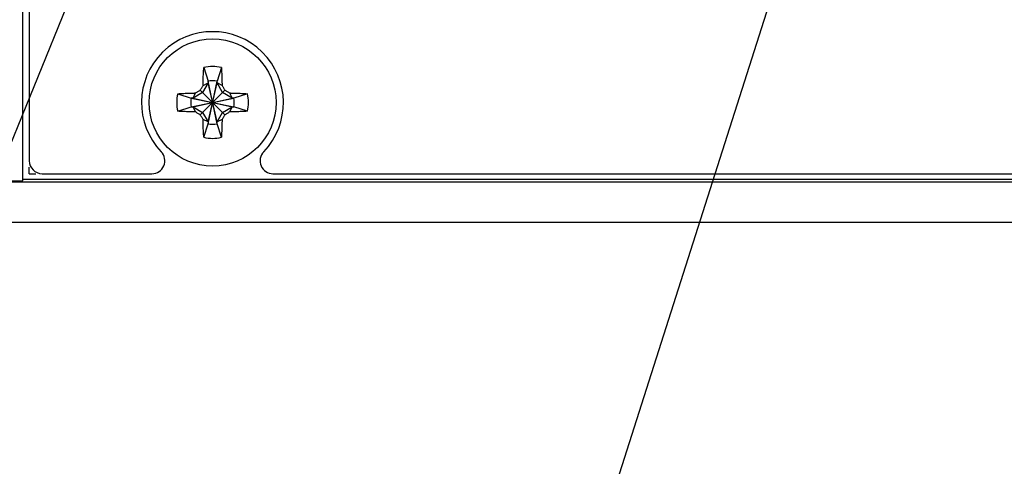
# Model space of a CAD drawing. Header units: inches. Extents: x 0 to 34, y 0 to 22.
# Tile 52 of 84: x 27.843 to 28.224, y 14.158 to 14.331. Entities that reach past the tile are written whole.
import ezdxf

# ---------------------------------------------------------------- set-up
doc = ezdxf.new("R2010")
doc.units = ezdxf.units.IN
doc.header["$LTSCALE"] = 1.87
doc.header["$MEASUREMENT"] = 0
doc.layers.get('0').update_dxf_attribs({"linetype": 'CONTINUOUS'})
for name, color, linetype in [('03___PRT_ALL_CURVES', 7, 'CONTINUOUS'), ('DETAIL', 7, 'CONTINUOUS'), ('DIMENSIONS', 7, 'CONTINUOUS')]:
    doc.layers.add(name, color=color, linetype=linetype)
doc.styles.get("Standard").update_dxf_attribs({"font": 'txt', "width": 0.8})
doc.dimstyles.new('DIMSTYLE_2', dxfattribs={"dimtxt": 0.125, "dimasz": 0.18, "dimexe": 0.18, "dimexo": 0.0625, "dimgap": 0.09, "dimtad": 0, "dimtih": 1, "dimtoh": 1, "dimlfac": 4, "dimzin": 4, "dimdsep": 46, "dimtxsty": 'STANDARD', "dimblk": '_FILLED', "dimblk1": '_FILLED', "dimblk2": '_FILLED', "dimcen": 0.09, "dimadec": 0, "dimazin": 0, "dimtp": 0.01, "dimtm": 0.01, "dimtfac": 1, "dimtofl": 0, "dimtmove": 0, "dimatfit": 3, "dimldrblk": '_FILLED', "dimfxl": 1, "dimtolj": 1, "dimtzin": 4, "dimarcsym": 0})

# ---------------------------------------------------------------- blocks, each defined once
blk = doc.blocks.new('_FILLED')
at = {"color": 0, "linetype": 'BYBLOCK'}
blk.add_solid([(0, 0), (-1, 0.1736111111), (-1, -0.1736111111)], dxfattribs=at)
blk = doc.blocks.new('*D15')
at = {"layer": 'DIMENSIONS', "color": 2, "linetype": 'CONTINUOUS'}
for p, q in [((28.3420870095, 14.7462996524), (28.3420870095, 13.3198278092)), ((29.6968719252, 14.189827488), (29.6968719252, 13.3198278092)), ((28.3420870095, 13.4448278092), (27.9820870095, 13.4448278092)), ((29.6968719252, 13.4448278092), (30.0568719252, 13.4448278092))]:
    blk.add_line(p, q, dxfattribs=at)
at = {"layer": 'DIMENSIONS', "color": 2, "linetype": 'CONTINUOUS', "xscale": 0.18, "yscale": 0.18, "zscale": 0.18}
blk.add_blockref('_FILLED', (28.3420870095, 13.4448278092), dxfattribs=at)
at = {"layer": 'DIMENSIONS', "color": 2, "linetype": 'CONTINUOUS', "xscale": 0.18, "yscale": 0.18, "zscale": 0.18, "rotation": 180}
blk.add_blockref('_FILLED', (29.6968719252, 13.4448278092), dxfattribs=at)
at = {"layer": 'DIMENSIONS', "color": 2, "linetype": 'CONTINUOUS', "width": 0.8}
for s, p in [('[', (28.9378924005, 13.3823278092)), (']', (29.5378924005, 13.3823278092)), ('5.42', (28.4128924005, 13.3823278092)), ('137.6', (29.0378924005, 13.3823278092))]:
    blk.add_text(s, height=0.125, dxfattribs=at).set_placement(p)
blk = doc.blocks.new('*D25')
at = {"layer": 'DIMENSIONS', "color": 2, "linetype": 'CONTINUOUS'}
for p, q in [((30.4468719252, 15.6701681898), (30.4468719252, 16.0301681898)), ((27.9045335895, 15.6701681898), (30.5718719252, 15.6701681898)), ((27.9045335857, 14.5677233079), (30.5718719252, 14.5677233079)), ((30.4468719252, 14.5677233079), (30.4468719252, 14.2077233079))]:
    blk.add_line(p, q, dxfattribs=at)
at = {"layer": 'DIMENSIONS', "color": 2, "linetype": 'CONTINUOUS', "xscale": 0.18, "yscale": 0.18, "zscale": 0.18}
for p, rotation in [((30.4468719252, 15.6701681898), 270), ((30.4468719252, 14.5677233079), 90)]:
    blk.add_blockref('_FILLED', p, dxfattribs=dict(at, rotation=rotation))
at = {"layer": 'DIMENSIONS', "color": 2, "linetype": 'CONTINUOUS', "width": 0.8}
for s, p in [('4.41', (30.1968719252, 15.4245228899)), ('[', (30.1968719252, 15.2370228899)), (']', (30.5968719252, 15.2370228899)), ('112', (30.2968719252, 15.2370228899))]:
    blk.add_text(s, height=0.125, dxfattribs=at).set_placement(p)

msp = doc.modelspace()

# ---------------------------------------------------------------- linework, layer by layer
at = {"color": 7, "linetype": 'CONTINUOUS'}
for p, q in [((27.8438719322, 14.2683276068), (27.8438719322, 15.9713776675)), ((27.8463370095, 15.9640496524), (27.8463370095, 14.2760496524)), ((27.9139640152, 14.312108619), (27.9156494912, 14.3068648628)), ((27.9207798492, 14.312108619), (27.9190943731, 14.3068648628)), ((27.9190943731, 14.2903904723), (27.9156494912, 14.3068648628)), ((27.9156494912, 14.3068648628), (27.9156494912, 14.3061758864)), ((27.9156494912, 14.2903904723), (27.9190943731, 14.3068648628)), ((27.9190943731, 14.3061758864), (27.9190943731, 14.3068648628)), ((27.9126179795, 14.3033816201), (27.9221258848, 14.2938737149)), ((27.9126179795, 14.2938737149), (27.9221258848, 14.3033816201)), ((27.9156494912, 14.3061758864), (27.9135171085, 14.3024824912)), ((27.9136928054, 14.3052193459), (27.9156494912, 14.3061758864)), ((27.9190943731, 14.2910794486), (27.9156494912, 14.3061758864)), ((27.9156494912, 14.2910794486), (27.9190943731, 14.3061758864)), ((27.9210510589, 14.3052193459), (27.9190943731, 14.3061758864)), ((27.9212267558, 14.3024824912), (27.9190943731, 14.3061758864)), ((27.9038909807, 14.3020355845), (27.9091347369, 14.3003501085)), ((27.9091347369, 14.2969052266), (27.9256091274, 14.3003501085)), ((27.9098237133, 14.3003501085), (27.9091347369, 14.3003501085)), ((27.9091347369, 14.3003501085), (27.9256091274, 14.2969052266)), ((27.9135171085, 14.3024824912), (27.9098237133, 14.3003501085)), ((27.9098237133, 14.3003501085), (27.9107802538, 14.3023067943)), ((27.9098237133, 14.2969052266), (27.924920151, 14.3003501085)), ((27.9098237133, 14.3003501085), (27.924920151, 14.2969052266)), ((27.924920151, 14.3003501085), (27.9212267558, 14.3024824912)), ((27.9239636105, 14.3023067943), (27.924920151, 14.3003501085)), ((27.9256091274, 14.3003501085), (27.924920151, 14.3003501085)), ((27.9308528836, 14.3020355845), (27.9256091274, 14.3003501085)), ((27.9038909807, 14.2952197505), (27.9091347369, 14.2969052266)), ((27.9091347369, 14.2969052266), (27.9098237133, 14.2969052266)), ((27.9098237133, 14.2969052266), (27.9135171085, 14.2947728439)), ((27.9107802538, 14.2949485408), (27.9098237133, 14.2969052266)), ((27.9212267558, 14.2947728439), (27.924920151, 14.2969052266)), ((27.924920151, 14.2969052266), (27.9239636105, 14.2949485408)), ((27.924920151, 14.2969052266), (27.9256091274, 14.2969052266)), ((27.9308528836, 14.2952197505), (27.9256091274, 14.2969052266)), ((27.9135171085, 14.2947728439), (27.9156494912, 14.2910794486)), ((27.9156494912, 14.2910794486), (27.9136928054, 14.2920359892)), ((27.9190943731, 14.2910794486), (27.9212267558, 14.2947728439)), ((27.9210510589, 14.2920359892), (27.9190943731, 14.2910794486)), ((27.9139640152, 14.2851467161), (27.9156494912, 14.2903904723)), ((27.9156494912, 14.2910794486), (27.9156494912, 14.2903904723)), ((27.9190943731, 14.2903904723), (27.9190943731, 14.2910794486)), ((27.9207798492, 14.2851467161), (27.9190943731, 14.2903904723)), ((27.8438719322, 14.2688776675), (28.4408719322, 14.2688776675)), ((27.8513370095, 14.2710496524), (27.8938849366, 14.2710496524)), ((27.9407890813, 14.2710496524), (28.3438845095, 14.2710496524)), ((25.4406219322, 14.2678275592), (29.6406219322, 14.2678275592)), ((25.4468719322, 14.2683276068), (27.8438719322, 14.2683276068)), ((25.3843719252, 14.252327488), (29.6968719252, 14.252327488))]:
    msp.add_line(p, q, dxfattribs=at)
msp.add_circle((27.9173719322, 14.2986276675), 0.0246062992, dxfattribs=at)
for centre, radius, start, end in [((27.9173370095, 14.2985496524), 0.0274999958, 316.186929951, 223.8130687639), ((27.9173719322, 14.2986276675), 0.0139051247, 75.8131348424, 104.1868651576), ((27.9173719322, 14.2986276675), 0.0084153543, 78.1893286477, 101.8106713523), ((27.9173719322, 14.2986276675), 0.0139051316, 165.8131348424, 194.1868651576), ((27.9173719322, 14.2986276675), 0.0084153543, 168.1893286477, 191.8106713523), ((27.9173719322, 14.2986276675), 0.0084153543, 348.1893286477, 11.8106713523), ((27.9173719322, 14.2986276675), 0.0139051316, 345.8131348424, 14.1868651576), ((27.9173719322, 14.2986276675), 0.0084153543, 258.1893286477, 281.8106713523), ((27.9173719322, 14.2986276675), 0.0139051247, 255.8131348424, 284.1868651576), ((27.8938849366, 14.2760496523), 0.0049999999, 270, 43.813068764), ((27.9407890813, 14.2760496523), 0.0049999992, 136.1869299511, 270), ((27.8513370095, 14.2760496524), 0.005, 180, 270)]:
    msp.add_arc(centre, radius, start, end, dxfattribs=at)
for points, knots in [([(27.9137363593, 14.3070103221), (27.9137439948, 14.3072894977), (27.9137614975, 14.3078746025), (27.9137943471, 14.3087987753), (27.9138372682, 14.309818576), (27.9138927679, 14.3109330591), (27.9139383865, 14.3117081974), (27.9139640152, 14.312108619)], [0, 0, 0, 0, 0.1641649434, 0.3440853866, 0.5435825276, 0.7641446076, 1, 1, 1, 1]), ([(27.9207798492, 14.312108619), (27.9208049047, 14.3117171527), (27.9208501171, 14.3109504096), (27.9209055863, 14.3098408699), (27.920948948, 14.308813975), (27.920982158, 14.3078814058), (27.9209998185, 14.3072913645), (27.921007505, 14.3070103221)], [0, 0, 0, 0, 0.2305805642, 0.4514776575, 0.6530114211, 0.8347373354, 1, 1, 1, 1]), ([(27.9136928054, 14.3052193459), (27.9136966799, 14.3054011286), (27.9137051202, 14.3057809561), (27.9137195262, 14.306377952), (27.9137304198, 14.3067931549), (27.9137363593, 14.3070103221)], [0, 0, 0, 0, 0.3044764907, 0.6362029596, 1, 1, 1, 1]), ([(27.921007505, 14.3070103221), (27.9210134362, 14.306793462), (27.9210243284, 14.3063783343), (27.9210387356, 14.3057813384), (27.9210471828, 14.3054012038), (27.9210510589, 14.3052193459)], [0, 0, 0, 0, 0.3632824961, 0.6953976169, 1, 1, 1, 1]), ([(27.9107802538, 14.3023067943), (27.9109337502, 14.3023970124), (27.9112408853, 14.3025773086), (27.9117012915, 14.3028469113), (27.9121603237, 14.3031150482), (27.9124657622, 14.3032930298), (27.9126179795, 14.3033816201)], [0, 0, 0, 0, 0.2508912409, 0.5018551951, 0.7518226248, 1, 1, 1, 1]), ([(27.9126179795, 14.3033816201), (27.9127068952, 14.3035343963), (27.9128853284, 14.3038406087), (27.9131538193, 14.3043002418), (27.9134230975, 14.3047600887), (27.9136029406, 14.3050664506), (27.9136928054, 14.3052193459)], [0, 0, 0, 0, 0.249088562, 0.4994074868, 0.7500913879, 1, 1, 1, 1]), ([(27.9210510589, 14.3052193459), (27.9211413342, 14.3050657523), (27.9213216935, 14.3047585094), (27.9215913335, 14.3042980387), (27.9218594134, 14.3038391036), (27.9220373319, 14.303533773), (27.9221258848, 14.3033816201)], [0, 0, 0, 0, 0.2510500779, 0.5020312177, 0.7519277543, 1, 1, 1, 1]), ([(27.9221258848, 14.3033816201), (27.9222786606, 14.3032927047), (27.9225848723, 14.3031142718), (27.9230445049, 14.3028457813), (27.9235043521, 14.3025765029), (27.9238107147, 14.3023966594), (27.9239636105, 14.3023067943)], [0, 0, 0, 0, 0.2490879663, 0.4994064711, 0.7500904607, 1, 1, 1, 1]), ([(27.9038909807, 14.3020355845), (27.9042824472, 14.3020606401), (27.9050491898, 14.3021058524), (27.9061587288, 14.3021613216), (27.9071856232, 14.3022046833), (27.9081181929, 14.3022378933), (27.9087082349, 14.3022555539), (27.9089892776, 14.3022632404)], [0, 0, 0, 0, 0.2305806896, 0.4514773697, 0.6530110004, 0.8347371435, 1, 1, 1, 1]), ([(27.9089892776, 14.3022632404), (27.9092061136, 14.3022691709), (27.9096212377, 14.3022800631), (27.9102182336, 14.3022944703), (27.9105983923, 14.3023029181), (27.9107802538, 14.3023067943)], [0, 0, 0, 0, 0.3632420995, 0.6953916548, 1, 1, 1, 1]), ([(27.9239636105, 14.3023067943), (27.9241453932, 14.3023029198), (27.9245252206, 14.3022944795), (27.9251222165, 14.3022800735), (27.9255374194, 14.3022691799), (27.9257545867, 14.3022632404)], [0, 0, 0, 0, 0.3044763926, 0.6362028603, 1, 1, 1, 1]), ([(27.9257545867, 14.3022632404), (27.9260337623, 14.3022556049), (27.926618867, 14.3022381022), (27.9275430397, 14.3022052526), (27.9285628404, 14.3021623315), (27.9296773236, 14.3021068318), (27.930452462, 14.3020612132), (27.9308528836, 14.3020355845)], [0, 0, 0, 0, 0.164164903, 0.3440853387, 0.5435824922, 0.7641445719, 1, 1, 1, 1]), ([(27.9089892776, 14.2949920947), (27.9087101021, 14.2949997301), (27.9081249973, 14.2950172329), (27.9072008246, 14.2950500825), (27.9061810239, 14.2950930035), (27.9050665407, 14.2951485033), (27.9042914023, 14.2951941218), (27.9038909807, 14.2952197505)], [0, 0, 0, 0, 0.164164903, 0.3440853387, 0.5435824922, 0.7641445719, 1, 1, 1, 1]), ([(27.9308528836, 14.2952197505), (27.9304614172, 14.295194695), (27.9296946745, 14.2951494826), (27.9285851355, 14.2950940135), (27.9275582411, 14.2950506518), (27.9266256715, 14.2950174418), (27.9260356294, 14.2949997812), (27.9257545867, 14.2949920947)], [0, 0, 0, 0, 0.2305806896, 0.4514773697, 0.6530110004, 0.8347371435, 1, 1, 1, 1]), ([(27.9107802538, 14.2949485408), (27.9105984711, 14.2949524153), (27.9102186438, 14.2949608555), (27.9096216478, 14.2949752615), (27.9092064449, 14.2949861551), (27.9089892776, 14.2949920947)], [0, 0, 0, 0, 0.3044763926, 0.6362028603, 1, 1, 1, 1]), ([(27.9126179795, 14.2938737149), (27.9124651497, 14.2939626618), (27.9121588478, 14.2941411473), (27.9116991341, 14.2944096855), (27.911239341, 14.2946789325), (27.9109330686, 14.2948587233), (27.9107802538, 14.2949485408)], [0, 0, 0, 0, 0.2491760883, 0.4995536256, 0.750222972, 1, 1, 1, 1]), ([(27.9136928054, 14.2920359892), (27.913602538, 14.2921895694), (27.9134221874, 14.2924967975), (27.9131525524, 14.2929572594), (27.9128844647, 14.2934162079), (27.9127065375, 14.2937215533), (27.9126179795, 14.2938737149)], [0, 0, 0, 0, 0.2510281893, 0.5020071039, 0.7519134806, 1, 1, 1, 1]), ([(27.9137363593, 14.2902450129), (27.9137304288, 14.2904618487), (27.9137195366, 14.2908769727), (27.9137051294, 14.2914739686), (27.9136966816, 14.2918541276), (27.9136928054, 14.2920359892)], [0, 0, 0, 0, 0.3632416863, 0.6953914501, 1, 1, 1, 1]), ([(27.9210510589, 14.2920359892), (27.9210471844, 14.2918542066), (27.9210387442, 14.2914743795), (27.9210243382, 14.2908773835), (27.9210134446, 14.2904621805), (27.921007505, 14.2902450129)], [0, 0, 0, 0, 0.304476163, 0.636202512, 1, 1, 1, 1]), ([(27.9221258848, 14.2938737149), (27.922036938, 14.2937208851), (27.9218584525, 14.2934145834), (27.9215899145, 14.2929548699), (27.9213206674, 14.2924950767), (27.9211408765, 14.2921888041), (27.9210510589, 14.2920359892)], [0, 0, 0, 0, 0.2491759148, 0.4995533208, 0.7502226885, 1, 1, 1, 1]), ([(27.9239636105, 14.2949485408), (27.9238100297, 14.294858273), (27.9235028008, 14.294677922), (27.9230423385, 14.2944082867), (27.9225833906, 14.2941401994), (27.922278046, 14.2939622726), (27.9221258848, 14.2938737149)], [0, 0, 0, 0, 0.2510292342, 0.5020082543, 0.7519141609, 1, 1, 1, 1]), ([(27.9257545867, 14.2949920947), (27.925537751, 14.2949861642), (27.9251226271, 14.294975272), (27.9245256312, 14.2949608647), (27.9241454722, 14.294952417), (27.9239636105, 14.2949485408)], [0, 0, 0, 0, 0.3632416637, 0.6953913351, 1, 1, 1, 1]), ([(27.9139640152, 14.2851467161), (27.9139389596, 14.2855381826), (27.9138937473, 14.2863049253), (27.9138382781, 14.2874144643), (27.9137949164, 14.2884413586), (27.9137617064, 14.2893739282), (27.9137440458, 14.2899639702), (27.9137363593, 14.2902450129)], [0, 0, 0, 0, 0.2305806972, 0.4514773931, 0.6530109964, 0.8347371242, 1, 1, 1, 1]), ([(27.921007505, 14.2902450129), (27.9209998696, 14.2899658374), (27.9209823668, 14.2893807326), (27.9209495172, 14.2884565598), (27.9209065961, 14.2874367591), (27.9208510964, 14.2863222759), (27.9208054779, 14.2855471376), (27.9207798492, 14.2851467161)], [0, 0, 0, 0, 0.1641649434, 0.3440853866, 0.5435825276, 0.7641446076, 1, 1, 1, 1])]:
    msp.add_open_spline(points, degree=3, knots=knots, dxfattribs=at)
at = {"layer": '03___PRT_ALL_CURVES', "color": 40, "linetype": 'CONTINUOUS'}
for points in [[(27.8463370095, 14.2710496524, 1.7165252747), (27.8463370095, 14.2718829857, 1.7165252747), (27.8463370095, 14.272716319, 1.7165252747), (27.8463370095, 14.2735496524, 1.7165252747)], [(27.8463370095, 14.2710496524, 1.7165252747), (27.8471703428, 14.2710496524, 1.7165252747), (27.8480036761, 14.2710496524, 1.7165252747), (27.8488370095, 14.2710496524, 1.7165252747)]]:
    msp.add_open_spline(points, degree=3, dxfattribs=at)
at = {"layer": 'DETAIL', "color": 2, "linetype": 'CONTINUOUS'}
for p, q in [((28.2166340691, 15.2114580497), (27.4985053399, 13.4448278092)), ((28.2716503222, 14.7708804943), (27.608932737, 12.6948278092))]:
    msp.add_line(p, q, dxfattribs=at)

# ---------------------------------------------------------------- dimensions: what is measured, and where the dimension line sits
at = {"layer": 'DIMENSIONS', "color": 2, "linetype": 'CONTINUOUS'}
for base, p1, p2, angle, picture, middle in [((30.4468719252, 15.6701681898), (27.9045335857, 14.5677233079), (27.9045335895, 15.6701681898), 90, '*D25', (30.4468719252, 15.3932728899)), ((28.3420870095, 13.4448278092), (29.6968719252, 14.189827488), (28.3420870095, 14.7462996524), 180, '*D15', (29.0253924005, 13.4448278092))]:
    dim = msp.add_linear_dim(base=base, p1=p1, p2=p2, angle=angle, dimstyle='DIMSTYLE_2', dxfattribs=at)
    dim.commit()
    dim.dimension.update_dxf_attribs({"geometry": picture, "text_midpoint": middle, "dimtype": 160})

doc.saveas('drawing.dxf')
